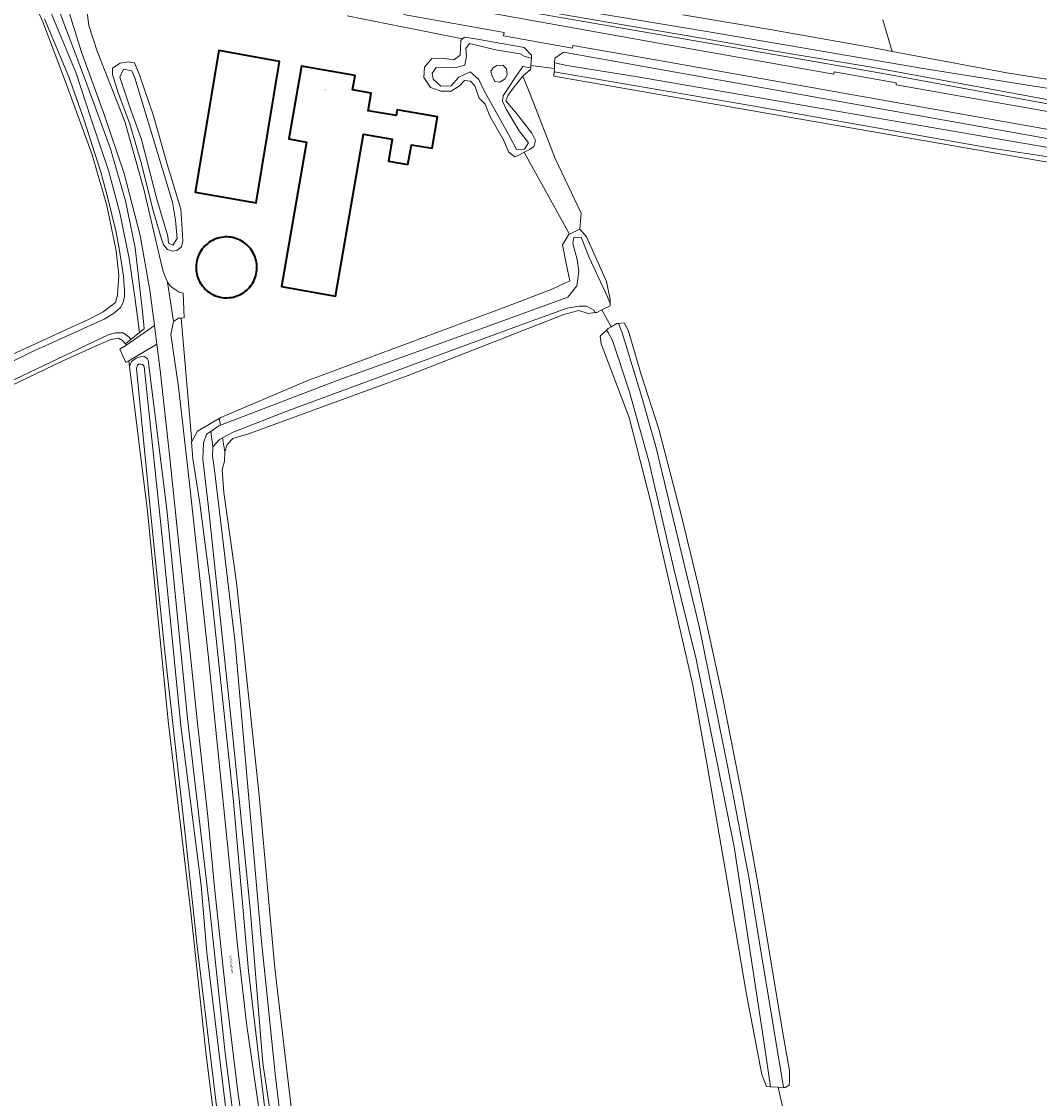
# Model space of a CAD drawing. Header units: metres. Extents: x 229229 to 231729, y 593167 to 595667.
# Tile 7 of 256: x 229455 to 229664, y 593888 to 594110. Entities that reach past the tile are written whole.
import ezdxf
from ezdxf.enums import TextEntityAlignment as Align

# ---------------------------------------------------------------- set-up
doc = ezdxf.new("R2010")
doc.units = ezdxf.units.M
for name, color, linetype, lineweight in [('B-WE-GR-GRAS-GV', 60, 'Continuous', 13), ('B-WE-GR-GROENVOORZIENING-GV', 80, 'Continuous', 18), ('B-WE-OG-BEBOUWING-GV', 7, 'Continuous', 35), ('B-WE-OG-BEBOUWING-T18', 10, 'Continuous', 18), ('B-WE-OG-TERREIN_ERF-GV', 7, 'Continuous', 18), ('B-WE-OG-TOPOGRAFIE-T18', 10, 'Continuous', 18), ('B-WE-OG-WATER-GV', 130, 'Continuous', 18), ('B-WE-OG-WATER_SLOOT-GV', 120, 'Continuous', 18), ('B-WE-OG-WEG-GV', 7, 'Continuous', 18), ('B-WE-VH-VERHARDING_BEDRIJFSVLOERPLAAT-GV', 252, 'Continuous', 18), ('B-WE-VH-VERHARDING_GESLOTEN-GV', 252, 'Continuous', 18)]:
    doc.layers.add(name, color=color, linetype=linetype, lineweight=lineweight)
doc.styles.add('NLCS-ISO-M250-T18', font='NLCS-ISO.ttf', dxfattribs={"height": 0.45})

msp = doc.modelspace()

# ---------------------------------------------------------------- linework, layer by layer
at = {"layer": 'B-WE-GR-GRAS-GV'}
for points in [[(229632.162, 594110.078), (229634.122, 594103.614), (229657.686, 594099.227), (229673.632, 594096.684), (229679.947, 594094.829), (229681.706, 594095.414), (229682.671, 594097.319), (229683.867, 594106.58), (229685.338, 594120.94)], [(229450.376, 594040.08), (229463.513, 594046.054), (229468.641, 594048.444), (229471.802, 594050.06), (229474.331, 594051.958), (229474.752, 594053.504), (229475.054, 594057.619), (229474.491, 594062.585), (229472.553, 594071.944), (229469.553, 594082.354), (229464.485, 594096.293), (229459.385, 594109.665), (229457.04, 594115.116)], [(229591.059, 594111.111), (229608.999, 594108.102), (229630.994, 594104.196), (229634.122, 594103.614), (229632.162, 594110.078)], [(229668.056, 594080.514), (229564.547, 594098.509), (229564.592, 594099.393), (229564.626, 594100.079), (229559.797, 594100.708), (229559.767, 594100.221), (229559.747, 594099.895), (229558.125, 594098.521), (229559.808, 594094.504), (229564.808, 594081.605), (229570.166, 594070.374), (229569.888, 594067.067), (229571.222, 594065.476), (229572.746, 594062.153), (229575.354, 594056.316), (229576.093, 594052.571), (229576.116, 594051.757), (229576.13, 594051.263), (229574.4, 594050.44), (229576.294, 594046.994), (229577.469, 594047.67), (229577.784, 594047.69), (229578.956, 594047.763), (229579.818, 594046.278), (229582.469, 594037.176), (229586.081, 594025.945), (229590.764, 594008.006), (229594.289, 593993.659), (229599.221, 593970.926), (229603.36, 593949.691), (229606.883, 593930.219), (229611.55, 593902.111), (229612.954, 593894.019), (229613.006, 593891.979), (229612.935, 593890.99), (229612.07, 593890.525), (229611.786, 593890.54), (229610.658, 593890.597), (229611.814, 593885.402)], [(229611.814, 593885.402), (229610.658, 593890.597), (229609.099, 593890.676), (229608.253, 593890.718), (229607.323, 593893.244), (229604.169, 593909.697), (229600.193, 593933.06), (229595.928, 593957.63), (229593.11, 593973.314), (229584.568, 594010.674), (229579.989, 594028.297), (229574.265, 594043.465), (229574.03, 594045.038), (229575.354, 594046.32), (229575.692, 594046.648), (229576.294, 594046.994), (229574.4, 594050.44), (229573.346, 594049.939), (229573.046, 594049.901), (229571.554, 594049.713), (229569.656, 594050.318), (229566.554, 594049.476), (229534.919, 594037.106), (229501.37, 594024.803), (229501.037, 594024.796), (229498.485, 594024.016), (229497.316, 594022.762), (229496.844, 594021.291), (229496.752, 594019.351), (229496.286, 594017.572), (229496.631, 594012.934), (229499.282, 593994.426), (229503.93, 593950.567), (229507.107, 593915.111), (229511.25, 593880.026)], [(229496.051, 593873.272), (229492.993, 593897.197), (229489.915, 593926.007), (229485.201, 593965.966), (229480.965, 594009.062), (229477.219, 594038.846), (229477.075, 594039.994), (229476.501, 594039.671), (229475.284, 594042.369), (229476.665, 594043.258), (229476.449, 594043.483), (229475.779, 594044.183), (229474.997, 594044.625), (229473.433, 594044.353), (229469.599, 594042.746), (229463.411, 594039.888), (229442.645, 594029.946)]]:
    msp.add_lwpolyline(points, dxfattribs=at)
msp.add_lwpolyline([(229569.888, 594067.067), (229570.166, 594070.374), (229564.808, 594081.605), (229559.808, 594094.504), (229558.125, 594098.521), (229556.331, 594096.357), (229555.057, 594094.537), (229554.655, 594093.425), (229556.649, 594091.141), (229560.017, 594086.779), (229560.739, 594085.266), (229560.389, 594084.091), (229559.528, 594083.472), (229559.58, 594083.473), (229558.428, 594082.873), (229561.093, 594078.059), (229562.399, 594075.699), (229567.761, 594066.013)], close=True, dxfattribs=at)
at = {"layer": 'B-WE-GR-GROENVOORZIENING-GV'}
for points in [[(229540.929, 594113.419), (229586.009, 594105.333), (229622.114, 594098.965), (229622.185, 594099.443), (229634.93, 594097.163), (229634.903, 594096.725), (229670.358, 594090.513)], [(229672.331, 594091.673), (229632.606, 594099.014), (229615.313, 594101.987), (229546.893, 594113.882)], [(229677.113, 594085.644), (229585.411, 594101.888), (229568.426, 594104.795), (229568.371, 594104.299), (229554.198, 594106.816), (229554.288, 594107.483), (229533.613, 594111.236)], [(229521.999, 594110.915), (229545.757, 594106.208), (229546.141, 594106.568), (229547.965, 594106.252), (229558.422, 594104.442), (229559.927, 594102.851), (229559.89, 594102.248), (229559.851, 594101.601), (229559.797, 594100.708), (229564.626, 594100.079), (229564.66, 594100.764), (229564.684, 594101.237), (229564.733, 594102.2), (229566.524, 594103.48), (229668.672, 594085.247)]]:
    msp.add_lwpolyline(points, dxfattribs=at)
msp.add_lwpolyline([(229551.861, 594098.624), (229552.401, 594097.414), (229553.437, 594097.284), (229554.517, 594097.975), (229554.906, 594098.883), (229554.776, 594100.006), (229554.042, 594100.762), (229552.811, 594100.698), (229551.969, 594100.136), (229551.537, 594099.531)], close=True, dxfattribs=at)
at = {"layer": 'B-WE-OG-BEBOUWING-GV'}
for points in [[(229503.578, 594102.379), (229495.615, 594103.808), (229490.757, 594074.64), (229503.295, 594072.493), (229508.091, 594101.569)], [(229531.196, 594085.12), (229530.486, 594081.023), (229534.502, 594080.327), (229535.212, 594084.424), (229539.476, 594083.685), (229540.601, 594090.18), (229532.282, 594091.621), (229532.072, 594090.413), (229526.33, 594091.407), (229526.959, 594095.04), (229523.126, 594095.704), (229523.642, 594098.681), (229512.603, 594100.593), (229510.006, 594085.603), (229513.648, 594084.972), (229508.498, 594055.243), (229519.641, 594053.312), (229525.403, 594086.574), (229531.272, 594085.557)], [(229490.961, 594058.571), (229491.013, 594058.181), (229491.089, 594057.795), (229491.189, 594057.415), (229491.313, 594057.042), (229491.46, 594056.677), (229491.63, 594056.322), (229491.821, 594055.979), (229492.034, 594055.648), (229492.267, 594055.332), (229492.52, 594055.03), (229492.791, 594054.745), (229493.079, 594054.478), (229493.384, 594054.229), (229493.703, 594054), (229494.036, 594053.792), (229494.382, 594053.604), (229494.739, 594053.439), (229495.105, 594053.297), (229495.48, 594053.178), (229495.861, 594053.082), (229496.248, 594053.011), (229496.638, 594052.964), (229497.031, 594052.942), (229497.424, 594052.944), (229497.816, 594052.971), (229498.206, 594053.023), (229498.592, 594053.099), (229498.972, 594053.2), (229499.345, 594053.323), (229499.709, 594053.47), (229500.064, 594053.64), (229500.407, 594053.832), (229500.738, 594054.044), (229501.055, 594054.278), (229501.356, 594054.53), (229501.641, 594054.801), (229501.908, 594055.089), (229502.157, 594055.394), (229502.386, 594055.714), (229502.595, 594056.047), (229502.782, 594056.393), (229502.947, 594056.749), (229503.089, 594057.116), (229503.208, 594057.491), (229503.304, 594057.872), (229503.375, 594058.259), (229503.422, 594058.649), (229503.444, 594059.042), (229503.442, 594059.435), (229503.414, 594059.827), (229503.363, 594060.217), (229503.287, 594060.603), (229503.186, 594060.983), (229503.063, 594061.356), (229502.916, 594061.721), (229502.746, 594062.076), (229502.554, 594062.419), (229502.342, 594062.75), (229502.109, 594063.066), (229501.856, 594063.368), (229501.585, 594063.653), (229501.297, 594063.92), (229500.992, 594064.169), (229500.673, 594064.398), (229500.34, 594064.606), (229499.994, 594064.794), (229499.637, 594064.959), (229499.271, 594065.101), (229498.896, 594065.221), (229498.515, 594065.316), (229498.128, 594065.387), (229497.738, 594065.434), (229497.345, 594065.456), (229496.952, 594065.454), (229496.56, 594065.427), (229496.17, 594065.375), (229495.784, 594065.299), (229495.404, 594065.199), (229495.031, 594065.075), (229494.666, 594064.928), (229494.312, 594064.758), (229493.968, 594064.566), (229493.638, 594064.354), (229493.321, 594064.12), (229493.02, 594063.868), (229492.735, 594063.597), (229492.468, 594063.309), (229492.219, 594063.004), (229491.99, 594062.685), (229491.781, 594062.351), (229491.594, 594062.005), (229491.429, 594061.649), (229491.287, 594061.282), (229491.167, 594060.907), (229491.072, 594060.526), (229491.001, 594060.139), (229490.954, 594059.749), (229490.932, 594059.356), (229490.934, 594058.963)]]:
    msp.add_lwpolyline(points, close=True, dxfattribs=at)
at = {"layer": 'B-WE-OG-TERREIN_ERF-GV'}
msp.add_lwpolyline([(229468.267, 594113.752), (229468.867, 594108.968), (229470.624, 594103.638), (229473.158, 594097.233), (229476.263, 594089.183), (229480.224, 594075.286), (229483.665, 594060.327), (229484.139, 594058.373), (229485.079, 594056.184), (229485.679, 594055.339), (229486.459, 594054.766), (229487.468, 594054.1), (229488.248, 594053.894), (229488.479, 594048.82), (229487.845, 594048.781), (229490.058, 594023.391), (229491.207, 594025.533), (229495.714, 594028.112), (229496.03, 594028.293), (229513.949, 594035.962), (229555.165, 594051.273), (229564.323, 594054.784), (229567.794, 594056.441), (229567.046, 594060.007), (229566.306, 594063.842), (229567.626, 594065.946), (229567.761, 594066.013), (229562.399, 594075.699), (229561.093, 594078.059), (229558.428, 594082.873), (229557.458, 594082.367), (229556.478, 594081.951), (229555.201, 594082.979), (229554.259, 594085.296), (229551.379, 594090.271), (229550.369, 594092.792), (229549.14, 594094.013), (229548.244, 594096.549), (229547.393, 594097.47), (229546.157, 594097.664), (229545.14, 594096.503), (229543.428, 594095.444), (229541.338, 594095.404), (229539.155, 594096.17), (229537.793, 594098.249), (229537.893, 594100.406), (229539.412, 594102.18), (229541.49, 594102.194), (229543.934, 594101.894), (229545.275, 594102.869), (229545.372, 594105.848), (229545.757, 594106.208), (229521.999, 594110.915)], dxfattribs=at)
for points in [[(229503.295, 594072.493), (229490.757, 594074.64), (229495.615, 594103.808), (229503.578, 594102.379), (229508.091, 594101.569)], [(229486.956, 594062.699), (229486.036, 594062.528), (229485.053, 594062.907), (229484.214, 594063.866), (229483.724, 594065.306), (229482.074, 594071.087), (229479.701, 594080.46), (229477.286, 594088.715), (229474.944, 594095.111), (229473.743, 594098.874), (229473.769, 594100.196), (229475.328, 594101.175), (229477.055, 594101.49), (229478.252, 594101.282), (229479.355, 594098.596), (229482.168, 594090.387), (229485.014, 594080.42), (229487.834, 594071.171), (229488.053, 594067.083), (229488.242, 594064.559), (229487.93, 594063.449)], [(229519.641, 594053.312), (229508.498, 594055.243), (229513.648, 594084.972), (229510.006, 594085.603), (229512.603, 594100.593), (229523.642, 594098.681), (229523.126, 594095.704), (229526.959, 594095.04), (229526.33, 594091.407), (229532.072, 594090.413), (229532.282, 594091.621), (229540.601, 594090.18), (229539.476, 594083.685), (229535.212, 594084.424), (229534.502, 594080.327), (229530.486, 594081.023), (229531.196, 594085.12), (229531.272, 594085.557), (229525.403, 594086.574)], [(229501.856, 594063.368), (229502.109, 594063.066), (229502.342, 594062.75), (229502.554, 594062.419), (229502.746, 594062.076), (229502.916, 594061.721), (229503.063, 594061.356), (229503.186, 594060.983), (229503.287, 594060.603), (229503.363, 594060.217), (229503.414, 594059.827), (229503.442, 594059.435), (229503.444, 594059.042), (229503.422, 594058.649), (229503.375, 594058.259), (229503.304, 594057.872), (229503.208, 594057.491), (229503.089, 594057.116), (229502.947, 594056.749), (229502.782, 594056.393), (229502.595, 594056.047), (229502.386, 594055.714), (229502.157, 594055.394), (229501.908, 594055.089), (229501.641, 594054.801), (229501.356, 594054.53), (229501.055, 594054.278), (229500.738, 594054.044), (229500.407, 594053.832), (229500.064, 594053.64), (229499.709, 594053.47), (229499.345, 594053.323), (229498.972, 594053.2), (229498.592, 594053.099), (229498.206, 594053.023), (229497.816, 594052.971), (229497.424, 594052.944), (229497.031, 594052.942), (229496.638, 594052.964), (229496.248, 594053.011), (229495.861, 594053.082), (229495.48, 594053.178), (229495.105, 594053.297), (229494.739, 594053.439), (229494.382, 594053.604), (229494.036, 594053.792), (229493.703, 594054), (229493.384, 594054.229), (229493.079, 594054.478), (229492.791, 594054.745), (229492.52, 594055.03), (229492.267, 594055.332), (229492.034, 594055.648), (229491.821, 594055.979), (229491.63, 594056.322), (229491.46, 594056.677), (229491.313, 594057.042), (229491.189, 594057.415), (229491.089, 594057.795), (229491.013, 594058.181), (229490.961, 594058.571), (229490.934, 594058.963), (229490.932, 594059.356), (229490.954, 594059.749), (229491.001, 594060.139), (229491.072, 594060.526), (229491.167, 594060.907), (229491.287, 594061.282), (229491.429, 594061.649), (229491.594, 594062.005), (229491.781, 594062.351), (229491.99, 594062.685), (229492.219, 594063.004), (229492.468, 594063.309), (229492.735, 594063.597), (229493.02, 594063.868), (229493.321, 594064.12), (229493.638, 594064.354), (229493.968, 594064.566), (229494.312, 594064.758), (229494.666, 594064.928), (229495.031, 594065.075), (229495.404, 594065.199), (229495.784, 594065.299), (229496.17, 594065.375), (229496.56, 594065.427), (229496.952, 594065.454), (229497.345, 594065.456), (229497.738, 594065.434), (229498.128, 594065.387), (229498.515, 594065.316), (229498.896, 594065.221), (229499.271, 594065.101), (229499.637, 594064.959), (229499.994, 594064.794), (229500.34, 594064.606), (229500.673, 594064.398), (229500.992, 594064.169), (229501.297, 594063.92), (229501.585, 594063.653)]]:
    msp.add_lwpolyline(points, close=True, dxfattribs=at)
at = {"layer": 'B-WE-OG-WATER-GV'}
for points in [[(229438.858, 594029.167), (229472.88, 594045.36), (229474.369, 594045.746), (229475.919, 594045.746), (229477.204, 594044.876), (229477.534, 594044.36), (229479.33, 594045.812), (229478.432, 594052.611), (229477.145, 594061.013), (229475.266, 594070.389), (229472.891, 594079.096), (229469.323, 594089.888), (229466.262, 594099.113), (229460.789, 594112.324)], [(229556.758, 594112.854), (229578.76, 594109.072), (229594.102, 594106.47), (229609.221, 594103.814), (229630.248, 594100.336), (229666.317, 594093.673), (229672.016, 594092.683), (229672.906, 594093.276), (229673.091, 594094.436), (229672.691, 594094.941), (229671.218, 594095.243), (229663.293, 594096.452), (229640.468, 594100.094), (229597.241, 594107.488), (229570.759, 594111.866)], [(229459.766, 594110.34), (229464.734, 594098.36), (229467.833, 594089.664), (229471.442, 594078.603), (229472.776, 594073.431), (229474.402, 594066.691), (229475.137, 594063.062), (229475.763, 594059.195), (229476.022, 594057.315), (229476.229, 594054.427), (229476.192, 594053.205), (229475.909, 594051.983), (229475.378, 594050.946), (229474.14, 594049.84), (229472.062, 594048.554), (229457.154, 594041.813), (229446.551, 594036.649)]]:
    msp.add_lwpolyline(points, dxfattribs=at)
for points in [[(229559.89, 594102.248), (229558.533, 594102.534), (229557.605, 594103.139), (229552.833, 594103.873), (229548.6, 594104.867), (229547.175, 594105.234), (229546.44, 594104.241), (229546.57, 594102.62), (229546.181, 594100.784), (229544.173, 594100.222), (229540.286, 594100.309), (229539.501, 594099.111), (229539.727, 594097.939), (229541.277, 594096.465), (229543.393, 594096.502), (229544.98, 594098.317), (229547.323, 594099.413), (229549.099, 594097.826), (229550.082, 594095.784), (229551.064, 594093.931), (229555.335, 594086.332), (229556.809, 594083.421), (229558.471, 594083.497), (229559.303, 594084.782), (229557.375, 594087.277), (229554.684, 594091.733), (229553.95, 594093.397), (229554.085, 594094.497), (229556.698, 594098.451), (229558.123, 594100.503), (229559.767, 594100.221), (229559.797, 594100.708), (229559.851, 594101.601)], [(229475.254, 594098.336), (229477.238, 594092.382), (229479.685, 594085.501), (229482.86, 594073.195), (229485.108, 594065.652), (229485.24, 594064.197), (229486.166, 594063.734), (229487.026, 594065.123), (229486.695, 594068.894), (229486.1, 594072.599), (229478.363, 594098.204), (229477.701, 594099.593), (229475.982, 594099.99)], [(229551.861, 594098.624), (229551.537, 594099.531), (229551.969, 594100.136), (229552.811, 594100.698), (229554.042, 594100.762), (229554.776, 594100.006), (229554.906, 594098.883), (229554.517, 594097.975), (229553.437, 594097.284), (229552.401, 594097.414)], [(229564.684, 594101.237), (229564.66, 594100.764), (229564.626, 594100.079), (229564.592, 594099.393), (229605.405, 594092.391), (229654.076, 594083.797), (229667.575, 594081.7), (229668.441, 594081.569), (229669.022, 594082.153), (229669.248, 594082.927), (229669.081, 594083.363), (229667.788, 594083.606), (229581.755, 594098.362), (229567.206, 594100.706)], [(229574.4, 594050.44), (229576.13, 594051.263), (229576.116, 594051.757), (229575.55, 594053.137), (229571.79, 594061.226), (229570.105, 594065.438), (229568.658, 594065.374), (229568.421, 594064.099), (229569.332, 594060.832), (229569.634, 594058.337), (229569.219, 594055.426), (229567.367, 594053.082), (229551.986, 594047.432), (229519.979, 594035.934), (229495.945, 594026.721), (229495.641, 594026.605), (229493.953, 594025.479), (229494.362, 594022.276), (229495.787, 594023.832), (229496.37, 594024.153), (229498.53, 594025.344), (229510.181, 594029.833), (229557.621, 594047.318), (229567.257, 594050.797), (229569.714, 594051.213), (229571.263, 594051.213), (229572.737, 594050.381), (229573.046, 594049.901), (229573.346, 594049.939)], [(229576.294, 594046.994), (229575.692, 594046.648), (229575.354, 594046.32), (229575.685, 594045.806), (229576.554, 594044.128), (229579.993, 594033.807), (229584.054, 594019.354), (229589.203, 593997.21), (229593.766, 593978.619), (229601.586, 593940.02), (229607.783, 593899.582), (229609.099, 593890.676), (229610.658, 593890.597), (229611.786, 593890.54), (229606.803, 593920.31), (229604.687, 593933.429), (229600.205, 593956.69), (229594.451, 593985.074), (229585.496, 594022.36), (229582.398, 594033.172), (229578.574, 594045.765), (229577.784, 594047.69), (229577.469, 594047.67)], [(229494.362, 594022.276), (229493.953, 594025.479), (229493.062, 594024.885), (229492.467, 594023.099), (229492.335, 594019.791), (229493.393, 594010.462), (229498.065, 593966.724), (229499.96, 593948.54), (229502.132, 593926.531), (229504.693, 593895.539), (229507.5, 593876.995), (229510.551, 593860.814), (229511.116, 593858.405), (229512.507, 593858.819), (229513.386, 593859.081), (229512.375, 593861.51), (229510.359, 593870.108), (229508.507, 593882.48), (229507.251, 593892.735), (229504.348, 593921.273), (229498.944, 593981.893), (229496.233, 594004.984), (229494.686, 594018.02), (229494.34, 594020.44)]]:
    msp.add_lwpolyline(points, close=True, dxfattribs=at)
at = {"layer": 'B-WE-OG-WATER_SLOOT-GV'}
for points in [[(229457.04, 594115.116), (229459.385, 594109.665), (229464.485, 594096.293), (229469.553, 594082.354), (229472.553, 594071.944), (229474.491, 594062.585), (229475.054, 594057.619), (229474.752, 594053.504), (229474.331, 594051.958), (229471.802, 594050.06), (229468.641, 594048.444), (229463.513, 594046.054), (229450.376, 594040.08)], [(229546.893, 594113.882), (229615.313, 594101.987), (229632.606, 594099.014), (229672.331, 594091.673), (229673.648, 594092.261), (229674.656, 594093.615), (229674.654, 594094.173), (229674.652, 594094.731), (229674.649, 594095.506), (229673.632, 594096.684), (229657.686, 594099.227), (229634.122, 594103.614), (229630.994, 594104.196), (229608.999, 594108.102), (229591.059, 594111.111)], [(229460.789, 594112.324), (229466.262, 594099.113), (229469.323, 594089.888), (229472.891, 594079.096), (229475.266, 594070.389), (229477.145, 594061.013), (229478.432, 594052.611), (229479.33, 594045.812), (229480.293, 594046.591), (229479.956, 594049.504), (229478.396, 594063.209), (229476.393, 594072.882), (229473.306, 594083.595), (229468.204, 594097.628), (229463.088, 594111.042)], [(229570.759, 594111.866), (229597.241, 594107.488), (229640.468, 594100.094), (229663.293, 594096.452), (229671.218, 594095.243), (229672.691, 594094.941), (229673.091, 594094.436), (229672.906, 594093.276), (229672.016, 594092.683), (229666.317, 594093.673), (229630.248, 594100.336), (229609.221, 594103.814), (229594.102, 594106.47), (229578.76, 594109.072), (229556.758, 594112.854)], [(229446.551, 594036.649), (229457.154, 594041.813), (229472.062, 594048.554), (229474.14, 594049.84), (229475.378, 594050.946), (229475.909, 594051.983), (229476.192, 594053.205), (229476.229, 594054.427), (229476.022, 594057.315), (229475.763, 594059.195), (229475.137, 594063.062), (229474.402, 594066.691), (229472.776, 594073.431), (229471.442, 594078.603), (229467.833, 594089.664), (229464.734, 594098.36), (229459.766, 594110.34)], [(229499.995, 593873.681), (229496.939, 593897.635), (229493.862, 593926.435), (229489.147, 593966.404), (229484.911, 594009.503), (229481.057, 594040.149), (229480.931, 594040.405), (229480.351, 594040.869), (229479.461, 594040.779), (229478.584, 594040.547), (229477.682, 594039.837), (229477.219, 594038.846), (229480.965, 594009.062), (229485.201, 593965.966), (229489.915, 593926.007), (229492.993, 593897.197), (229496.051, 593873.272)], [(229495.255, 593885.637), (229491.168, 593919.589), (229488.711, 593942.613), (229484.541, 593980.13), (229481.679, 594007.624), (229478.694, 594038.423), (229478.862, 594039.059), (229479.164, 594039.266), (229479.533, 594039.31), (229479.901, 594039.222), (229480.14, 594039.033), (229480.247, 594038.835), (229483.96, 594003.69), (229487.79, 593964.913), (229491.988, 593932.084), (229493.159, 593918.322), (229497.948, 593878.758)], [(229497.948, 593878.758), (229493.159, 593918.322), (229491.988, 593932.084), (229487.79, 593964.913), (229483.96, 594003.69), (229480.247, 594038.835), (229480.14, 594039.033), (229479.901, 594039.222), (229479.533, 594039.31), (229479.164, 594039.266), (229478.862, 594039.059), (229478.694, 594038.423), (229481.679, 594007.624), (229484.541, 593980.13), (229488.711, 593942.613), (229491.168, 593919.589), (229495.255, 593885.637)], [(229507.5, 593876.995), (229504.693, 593895.539), (229502.132, 593926.531), (229499.96, 593948.54), (229498.065, 593966.724), (229493.393, 594010.462), (229492.335, 594019.791), (229492.467, 594023.099), (229493.062, 594024.885), (229493.953, 594025.479), (229495.641, 594026.605), (229495.945, 594026.721), (229495.714, 594028.112), (229491.207, 594025.533), (229490.058, 594023.391), (229490.018, 594023.316), (229490.251, 594019.843), (229491.695, 594010.697), (229493.92, 593993.78), (229498.558, 593950.01), (229501.738, 593914.53), (229505.917, 593879.144)]]:
    msp.add_lwpolyline(points, dxfattribs=at)
for points in [[(229559.89, 594102.248), (229559.927, 594102.851), (229558.422, 594104.442), (229547.965, 594106.252), (229546.141, 594106.568), (229545.757, 594106.208), (229545.372, 594105.848), (229545.275, 594102.869), (229543.934, 594101.894), (229541.49, 594102.194), (229539.412, 594102.18), (229537.893, 594100.406), (229537.793, 594098.249), (229539.155, 594096.17), (229541.338, 594095.404), (229543.428, 594095.444), (229545.14, 594096.503), (229546.157, 594097.664), (229547.393, 594097.47), (229548.244, 594096.549), (229549.14, 594094.013), (229550.369, 594092.792), (229551.379, 594090.271), (229554.259, 594085.296), (229555.201, 594082.979), (229556.478, 594081.951), (229557.458, 594082.367), (229558.428, 594082.873), (229559.58, 594083.473), (229559.528, 594083.472), (229560.389, 594084.091), (229560.739, 594085.266), (229560.017, 594086.779), (229556.649, 594091.141), (229554.655, 594093.425), (229555.057, 594094.537), (229556.331, 594096.357), (229558.125, 594098.521), (229559.747, 594099.895), (229559.767, 594100.221), (229558.123, 594100.503), (229556.698, 594098.451), (229554.085, 594094.497), (229553.95, 594093.397), (229554.684, 594091.733), (229557.375, 594087.277), (229559.303, 594084.782), (229558.471, 594083.497), (229556.809, 594083.421), (229555.335, 594086.332), (229551.064, 594093.931), (229550.082, 594095.784), (229549.099, 594097.826), (229547.323, 594099.413), (229544.98, 594098.317), (229543.393, 594096.502), (229541.277, 594096.465), (229539.727, 594097.939), (229539.501, 594099.111), (229540.286, 594100.309), (229544.173, 594100.222), (229546.181, 594100.784), (229546.57, 594102.62), (229546.44, 594104.241), (229547.175, 594105.234), (229548.6, 594104.867), (229552.833, 594103.873), (229557.605, 594103.139), (229558.533, 594102.534)], [(229566.524, 594103.48), (229564.733, 594102.2), (229564.684, 594101.237), (229567.206, 594100.706), (229581.755, 594098.362), (229667.788, 594083.606), (229669.081, 594083.363), (229669.248, 594082.927), (229669.022, 594082.153), (229668.441, 594081.569), (229667.575, 594081.7), (229654.076, 594083.797), (229605.405, 594092.391), (229564.592, 594099.393), (229564.547, 594098.509), (229668.056, 594080.514), (229669.365, 594080.539), (229670.096, 594081.233), (229670.342, 594082.244), (229670.548, 594083.089), (229670.246, 594084.288), (229669.774, 594084.793), (229668.672, 594085.247)], [(229486.956, 594062.699), (229487.93, 594063.449), (229488.242, 594064.559), (229488.053, 594067.083), (229487.834, 594071.171), (229485.014, 594080.42), (229482.168, 594090.387), (229479.355, 594098.596), (229478.252, 594101.282), (229477.055, 594101.49), (229475.328, 594101.175), (229473.769, 594100.196), (229473.743, 594098.874), (229474.944, 594095.111), (229477.286, 594088.715), (229479.701, 594080.46), (229482.074, 594071.087), (229483.724, 594065.306), (229484.214, 594063.866), (229485.053, 594062.907), (229486.036, 594062.528)], [(229475.254, 594098.336), (229475.982, 594099.99), (229477.701, 594099.593), (229478.363, 594098.204), (229486.1, 594072.599), (229486.695, 594068.894), (229487.026, 594065.123), (229486.166, 594063.734), (229485.24, 594064.197), (229485.108, 594065.652), (229482.86, 594073.195), (229479.685, 594085.501), (229477.238, 594092.382)], [(229571.222, 594065.476), (229569.888, 594067.067), (229567.761, 594066.013), (229567.626, 594065.946), (229566.306, 594063.842), (229567.046, 594060.007), (229567.794, 594056.441), (229564.323, 594054.784), (229555.165, 594051.273), (229513.949, 594035.962), (229496.03, 594028.293), (229495.714, 594028.112), (229495.945, 594026.721), (229519.979, 594035.934), (229551.986, 594047.432), (229567.367, 594053.082), (229569.219, 594055.426), (229569.634, 594058.337), (229569.332, 594060.832), (229568.421, 594064.099), (229568.658, 594065.374), (229570.105, 594065.438), (229571.79, 594061.226), (229575.55, 594053.137), (229576.116, 594051.757), (229576.093, 594052.571), (229575.354, 594056.316), (229572.746, 594062.153)], [(229573.046, 594049.901), (229572.737, 594050.381), (229571.263, 594051.213), (229569.714, 594051.213), (229567.257, 594050.797), (229557.621, 594047.318), (229510.181, 594029.833), (229498.53, 594025.344), (229496.37, 594024.153), (229496.844, 594021.291), (229497.316, 594022.762), (229498.485, 594024.016), (229501.037, 594024.796), (229501.37, 594024.803), (229534.919, 594037.106), (229566.554, 594049.476), (229569.656, 594050.318), (229571.554, 594049.713)], [(229612.935, 593890.99), (229613.006, 593891.979), (229612.954, 593894.019), (229611.55, 593902.111), (229606.883, 593930.219), (229603.36, 593949.691), (229599.221, 593970.926), (229594.289, 593993.659), (229590.764, 594008.006), (229586.081, 594025.945), (229582.469, 594037.176), (229579.818, 594046.278), (229578.956, 594047.763), (229577.784, 594047.69), (229578.574, 594045.765), (229582.398, 594033.172), (229585.496, 594022.36), (229594.451, 593985.074), (229600.205, 593956.69), (229604.687, 593933.429), (229606.803, 593920.31), (229611.786, 593890.54), (229612.07, 593890.525)], [(229411.105, 594011.907), (229411.61, 594012.123), (229411.764, 594013.813), (229412.3, 594015.003), (229416.405, 594017.504), (229424.141, 594021.076), (229442.645, 594029.946), (229463.411, 594039.888), (229469.599, 594042.746), (229473.433, 594044.353), (229474.997, 594044.625), (229475.779, 594044.183), (229476.449, 594043.483), (229477.534, 594044.36), (229477.204, 594044.876), (229475.919, 594045.746), (229474.369, 594045.746), (229472.88, 594045.36), (229438.858, 594029.167), (229412.851, 594016.222), (229411.706, 594015.142), (229411.08, 594013.824), (229410.951, 594012.658), (229410.994, 594012.269)], [(229574.265, 594043.465), (229579.989, 594028.297), (229584.568, 594010.674), (229593.11, 593973.314), (229595.928, 593957.63), (229600.193, 593933.06), (229604.169, 593909.697), (229607.323, 593893.244), (229608.253, 593890.718), (229609.099, 593890.676), (229607.783, 593899.582), (229601.586, 593940.02), (229593.766, 593978.619), (229589.203, 593997.21), (229584.054, 594019.354), (229579.993, 594033.807), (229576.554, 594044.128), (229575.685, 594045.806), (229575.354, 594046.32), (229574.03, 594045.038)], [(229513.386, 593859.081), (229514.527, 593860.731), (229514.615, 593862.605), (229511.25, 593880.026), (229507.107, 593915.111), (229503.93, 593950.567), (229499.282, 593994.426), (229496.631, 594012.934), (229496.286, 594017.572), (229496.752, 594019.351), (229496.844, 594021.291), (229496.37, 594024.153), (229495.787, 594023.832), (229494.362, 594022.276), (229494.34, 594020.44), (229494.686, 594018.02), (229496.233, 594004.984), (229498.944, 593981.893), (229504.348, 593921.273), (229507.251, 593892.735), (229508.507, 593882.48), (229510.359, 593870.108), (229512.375, 593861.51)]]:
    msp.add_lwpolyline(points, close=True, dxfattribs=at)
at = {"layer": 'B-WE-OG-WEG-GV'}
msp.add_lwpolyline([(229461.134, 594116.737), (229463.088, 594111.042), (229468.204, 594097.628), (229473.306, 594083.595), (229476.393, 594072.882), (229478.396, 594063.209), (229479.956, 594049.504), (229480.293, 594046.591), (229479.33, 594045.812), (229477.534, 594044.36), (229476.449, 594043.483), (229476.665, 594043.258), (229482.371, 594047.222), (229481.442, 594054.498), (229479.417, 594065.776), (229476.172, 594078.506), (229471.997, 594090.834), (229467.275, 594103.652), (229464.813, 594111.611), (229464.206, 594115.853)], close=True, dxfattribs=at)
for points in [[(229505.917, 593879.144), (229501.738, 593914.53), (229498.558, 593950.01), (229493.92, 593993.78), (229491.695, 594010.697), (229490.251, 594019.843), (229490.018, 594023.316), (229490.058, 594023.391), (229487.845, 594048.781), (229487.287, 594048.746), (229486.299, 594048.06), (229485.773, 594045.368), (229487.3, 594034.606), (229489.591, 594014.737), (229493.394, 593979.525), (229497.641, 593937.829), (229499.475, 593919.734), (229501.407, 593903.206), (229504.174, 593883.961)], [(229501.279, 593877.683), (229499.498, 593889.62), (229497.093, 593909.411), (229494.756, 593931.705), (229493.323, 593946.253), (229491.161, 593966.087), (229488.376, 593993.029), (229485.462, 594020.637), (229483.538, 594038.076), (229482.855, 594043.427), (229477.075, 594039.994), (229477.219, 594038.846), (229477.682, 594039.837), (229478.584, 594040.547), (229479.461, 594040.779), (229480.351, 594040.869), (229480.931, 594040.405), (229481.057, 594040.149), (229484.911, 594009.503), (229489.147, 593966.404), (229493.862, 593926.435), (229496.939, 593897.635), (229499.995, 593873.681)]]:
    msp.add_lwpolyline(points, dxfattribs=at)
at = {"layer": 'B-WE-VH-VERHARDING_BEDRIJFSVLOERPLAAT-GV'}
msp.add_lwpolyline([(229482.855, 594043.427), (229482.371, 594047.222), (229476.665, 594043.258), (229475.284, 594042.369), (229476.501, 594039.671), (229477.075, 594039.994)], close=True, dxfattribs=at)
at = {"layer": 'B-WE-VH-VERHARDING_GESLOTEN-GV'}
for points in [[(229504.174, 593883.961), (229501.407, 593903.206), (229499.475, 593919.734), (229497.641, 593937.829), (229493.394, 593979.525), (229489.591, 594014.737), (229487.3, 594034.606), (229485.773, 594045.368), (229486.299, 594048.06), (229485.079, 594056.184), (229484.139, 594058.373), (229483.665, 594060.327), (229480.224, 594075.286), (229476.263, 594089.183), (229473.158, 594097.233), (229470.624, 594103.638), (229468.867, 594108.968), (229468.267, 594113.752)], [(229533.613, 594111.236), (229554.288, 594107.483), (229554.198, 594106.816), (229568.371, 594104.299), (229568.426, 594104.795), (229585.411, 594101.888), (229677.113, 594085.644), (229684.762, 594084.19), (229684.665, 594083.605), (229689.674, 594083.034), (229690.132, 594087.092), (229684.74, 594087.92), (229684.758, 594088.265), (229682.871, 594088.734), (229671.998, 594090.729), (229670.657, 594090.929), (229670.358, 594090.513), (229634.903, 594096.725), (229634.93, 594097.163), (229622.185, 594099.443), (229622.114, 594098.965), (229586.009, 594105.333), (229540.929, 594113.419)], [(229464.813, 594111.611), (229467.275, 594103.652), (229471.997, 594090.834), (229476.172, 594078.506), (229479.417, 594065.776), (229481.442, 594054.498), (229482.371, 594047.222), (229482.855, 594043.427), (229483.538, 594038.076), (229485.462, 594020.637), (229488.376, 593993.029), (229491.161, 593966.087), (229493.323, 593946.253), (229494.756, 593931.705), (229497.093, 593909.411), (229499.498, 593889.62), (229501.279, 593877.683)]]:
    msp.add_lwpolyline(points, dxfattribs=at)
msp.add_lwpolyline([(229485.079, 594056.184), (229486.299, 594048.06), (229487.287, 594048.746), (229487.845, 594048.781), (229488.479, 594048.82), (229488.248, 594053.894), (229487.468, 594054.1), (229486.459, 594054.766), (229485.679, 594055.339)], close=True, dxfattribs=at)

# ---------------------------------------------------------------- texts
at = {"layer": 'B-WE-OG-BEBOUWING-T18', "style": 'NLCS-ISO-M250-T18'}
msp.add_text('1', height=0.45, rotation=350.2, dxfattribs=at).set_placement((229517.44, 594095.696), align=Align.MIDDLE)
at = {"layer": 'B-WE-OG-TOPOGRAFIE-T18', "style": 'NLCS-ISO-M250-T18'}
msp.add_text('Schilligeham', height=0.45, rotation=276.4, dxfattribs=at).set_placement((229498.172, 593915.85), align=Align.MIDDLE)

doc.saveas('drawing.dxf')
